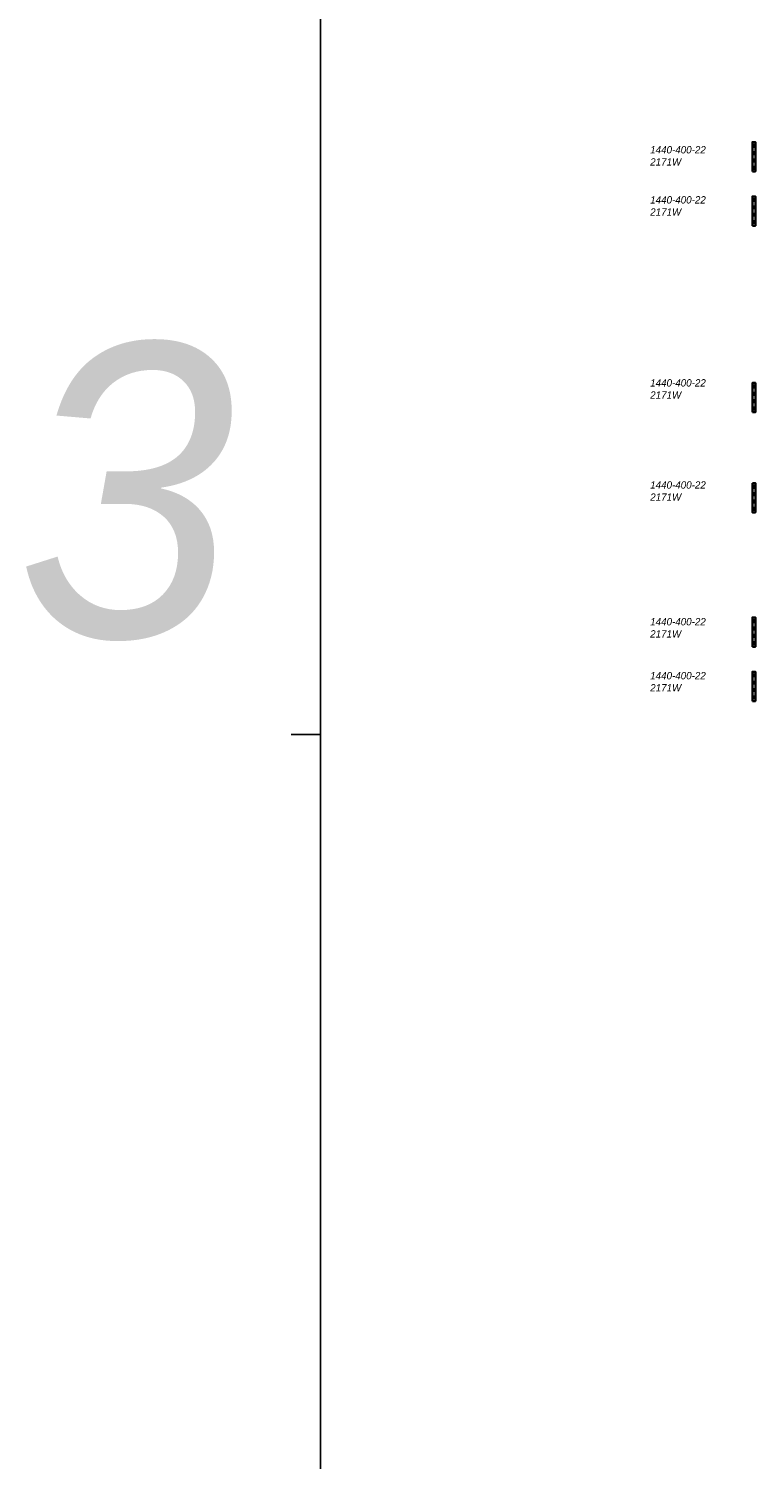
# Model space of a CAD drawing. Header units: millimetres. Extents: x -13501 to 278776, y 0 to 252300.
# Tile 62 of 132: x -8950 to 15827, y 173244 to 222004. Entities that reach past the tile are written whole.
import ezdxf
from ezdxf.enums import TextEntityAlignment as Align

# ---------------------------------------------------------------- set-up
doc = ezdxf.new("R2010")
doc.units = ezdxf.units.MM
doc.header["$LTSCALE"] = 100
doc.layers.get('0').update_dxf_attribs({"linetype": 'CONTINUOUS'})
for name, color, linetype in [('SCHERMER_KADER', 7, 'CONTINUOUS'), ('SCHERMER_ONDERHOEK', 7, 'CONTINUOUS'), ('WT-tekst', 7, 'CONTINUOUS')]:
    doc.layers.add(name, color=color, linetype=linetype)
doc.layers.add('WL57vent-symbool', color=7, linetype='CONTINUOUS', lineweight=35, true_color=0x00a529)
doc.styles.add('B-01', font='GOTHICI.TTF')
doc.styles.add('cg omega', font='GOTHICI.TTF', dxfattribs={"width": 1.32})
doc.styles.add('CG OMEGA BOLD', font='GOTHICBI.TTF', dxfattribs={"width": 1.32})

# ---------------------------------------------------------------- blocks, each defined once
blk = doc.blocks.new('1350x840')
at = {"layer": 'SCHERMER_KADER', "color": 8, "linetype": 'Continuous'}
blk.add_line((-1316, 821), (-1316, 0), dxfattribs=at)
at = {"layer": 'SCHERMER_KADER', "color": 9}
blk.add_line((-1316, 287.5), (-1326, 287.5), dxfattribs=at)
at = {"layer": 'SCHERMER_ONDERHOEK', "style": 'B-01'}
for tag, p in [('WIJZA', (-161.01, 168.4)), ('WIJZG', (-75.51, 168.4)), ('OMSCHRIJVINGA', (-161.01, 162)), ('OMSCHRIJVINGG', (-75.51, 162)), ('WIJZB', (-161.01, 155.6)), ('WIJZH', (-75.51, 155.6)), ('OMSCHRIJVINGB', (-161.01, 149.2)), ('OMSCHRIJVINGH', (-75.51, 149.2)), ('WIJZC', (-161.01, 142.8)), ('WIJZI', (-75.51, 142.8)), ('OMSCHRIJVINGC', (-161.01, 136.4)), ('OMSCHRIJVINGI', (-75.51, 136.4)), ('WIJZD', (-161.01, 130)), ('WIJZJ', (-75.51, 130)), ('OMSCHRIJVINGD', (-161.01, 123.6)), ('OMSCHRIJVINGJ', (-75.51, 123.6)), ('WIJZE', (-161.01, 117.2)), ('WIJZK', (-75.51, 117.2)), ('OMSCHRIJVINGE', (-161.01, 110.8)), ('OMSCHRIJVINGK', (-75.51, 110.8)), ('WIJZF', (-161.01, 104.4)), ('WIJZL', (-75.51, 104.4)), ('OMSCHRIJVINGF', (-161.01, 98)), ('OMSCHRIJVINGL', (-75.51, 98))]:
    blk.add_attdef(tag, text='', height=1.8, dxfattribs=at).set_placement(p, align=Align.MIDDLE_LEFT)
at = {"layer": 'SCHERMER_ONDERHOEK', "style": 'cg omega', "oblique": 15, "width": 1.32}
blk.add_attdef('STATUS', (-179.5, 76.8), '', height=3.5, dxfattribs=at)
at = {"layer": 'SCHERMER_ONDERHOEK', "width": 1.32}
for tag, height, style, p in [('BENAMING', 2.34, 'CG OMEGA BOLD', (-161.26, 58)), ('BENAMING2', 2.34, 'CG OMEGA BOLD', (-161.26, 51.6)), ('BETREFT', 2.34, 'CG OMEGA BOLD', (-161.26, 45.2)), ('SCHAAL', 1.8, 'cg omega', (-161.26, 38.8)), ('DATUM', 1.8, 'cg omega', (-161.26, 26)), ('NR', 1.8, 'cg omega', (-125.23, 19.6)), ('A?', 1.8, 'cg omega', (-72.69, 19.6)), ('DD', 1.8, 'cg omega', (-125.23, 13.2)), ('TEKNR.', 2.34, 'CG OMEGA BOLD', (-72.69, 13.2))]:
    blk.add_attdef(tag, text='', height=height, dxfattribs=dict(at, style=style)).set_placement(p, align=Align.MIDDLE_LEFT)

msp = doc.modelspace()

# ---------------------------------------------------------------- hatches: boundary and pattern name
at = {"layer": 'WL57vent-symbool'}
h = msp.add_hatch(dxfattribs=at)
h.set_pattern_fill('PLAST', color=256, scale=1000, style=0)
h.set_pattern_definition([(180, (77587.19, 159730.62), (0, 250), []), (180, (77587.19, 159761.87), (0, 250), []), (180, (77587.19, 159793.12), (0, 250), [])])
h.paths.add_polyline_path([(15727, 217136), (15827, 217136), (15827, 218136), (15727, 218136)])
h = msp.add_hatch(dxfattribs=at)
h.set_pattern_fill('PLAST', color=256, scale=1000, style=0)
h.set_pattern_definition([(180, (77587.19, 157880.62), (0, 250), []), (180, (77587.19, 157911.87), (0, 250), []), (180, (77587.19, 157943.12), (0, 250), [])])
h.paths.add_polyline_path([(15727, 215286), (15827, 215286), (15827, 216286), (15727, 216286)])
h = msp.add_hatch(dxfattribs=at)
h.set_pattern_fill('PLAST', color=256, scale=1000, style=0)
h.set_pattern_definition([(180, (77587.2, 151526.33), (0, 250), []), (180, (77587.2, 151557.58), (0, 250), []), (180, (77587.2, 151588.83), (0, 250), [])])
h.paths.add_polyline_path([(15727, 208932), (15827, 208932), (15827, 209932), (15727, 209932)])
h = msp.add_hatch(dxfattribs=at)
h.set_pattern_fill('PLAST', color=256, scale=1000, angle=180, style=0)
h.set_pattern_definition([(180, (77587.2, 263922.38), (-3e-14, -250), []), (180, (77587.2, 263891.13), (-3e-14, -250), []), (180, (77587.2, 263859.88), (-3e-14, -250), [])])
h.paths.add_polyline_path([(15727, 206517), (15827, 206517), (15827, 205517), (15727, 205517)])
h = msp.add_hatch(dxfattribs=at)
h.set_pattern_fill('PLAST', color=256, scale=1000, style=0)
h.set_pattern_definition([(180, (77587.19, 143530.62), (0, 250), []), (180, (77587.19, 143561.87), (0, 250), []), (180, (77587.19, 143593.12), (0, 250), [])])
h.paths.add_polyline_path([(15727, 200936), (15827, 200936), (15827, 201936), (15727, 201936)])
h = msp.add_hatch(dxfattribs=at)
h.set_pattern_fill('PLAST', color=256, scale=1000, style=0)
h.set_pattern_definition([(180, (77587.19, 141680.62), (0, 250), []), (180, (77587.19, 141711.87), (0, 250), []), (180, (77587.19, 141743.12), (0, 250), [])])
h.paths.add_polyline_path([(15727, 199086), (15827, 199086), (15827, 200086), (15727, 200086)])

# ---------------------------------------------------------------- linework, layer by layer
for points in [[(15727, 217136), (15827, 217136), (15827, 218136), (15727, 218136)], [(15727, 215286), (15827, 215286), (15827, 216286), (15727, 216286)], [(15727, 208932), (15827, 208932), (15827, 209932), (15727, 209932)], [(15727, 206517), (15827, 206517), (15827, 205517), (15727, 205517)], [(15727, 200936), (15827, 200936), (15827, 201936), (15727, 201936)], [(15727, 199086), (15827, 199086), (15827, 200086), (15727, 200086)]]:
    msp.add_lwpolyline(points, close=True, dxfattribs=at)

# ---------------------------------------------------------------- block references
at = {"xscale": 100, "yscale": 100, "zscale": 100}
msp.add_blockref('1350x840', (132600, 169200), dxfattribs=at)

# ---------------------------------------------------------------- texts
at = {"layer": 'WT-tekst', "style": 'B-01'}
for s, height, p in [('1440-400-22', 250, (12241, 217751)), ('2171W', 250, (12241, 217336)), ('1440-400-22', 250, (12241, 216044)), ('2171W', 250, (12241, 215629)), ('3', 10000, (-9346, 201273)), ('1440-400-22', 250, (12241, 209807)), ('2171W', 250, (12241, 209392)), ('1440-400-22', 250, (12241, 206328)), ('2171W', 250, (12241, 205913)), ('1440-400-22', 250, (12241, 201667)), ('2171W', 250, (12241, 201252)), ('1440-400-22', 250, (12241, 199829)), ('2171W', 250, (12241, 199414))]:
    msp.add_text(s, height=height, dxfattribs=at).set_placement(p)

doc.saveas('drawing.dxf')
